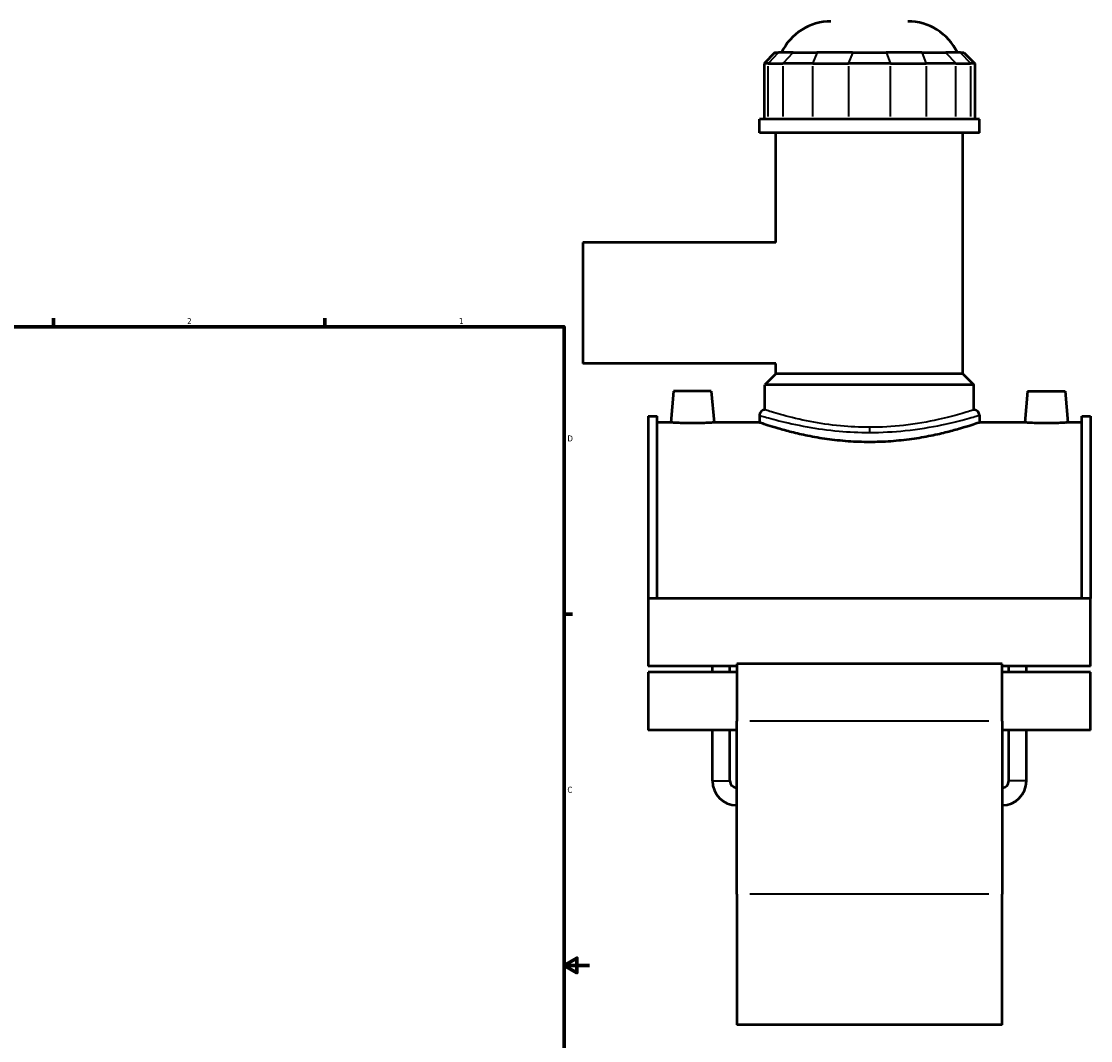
# Model space of a CAD drawing. Header units: inches. Extents: x -2.1 to 50.7, y -2.5 to 49.1.
# Tile 7 of 8: x 25 to 41.7, y 9.8 to 25.8. Entities that reach past the tile are written whole.
import ezdxf

# ---------------------------------------------------------------- set-up
doc = ezdxf.new("R2010")
doc.units = ezdxf.units.IN
doc.header["$MEASUREMENT"] = 0
for name, color, linetype, lineweight in [('Border (ANSI)', 7, 'Continuous', 70), ('Visible (ANSI)', 7, 'Continuous', 50), ('Visible Narrow (ANSI)', 7, 'Continuous', 35)]:
    doc.layers.add(name, color=color, linetype=linetype, lineweight=lineweight)
doc.styles.add('Note Text (ANSI)', font='tahoma.ttf')

# ---------------------------------------------------------------- blocks, each defined once
blk = doc.blocks.new('Borders Default Border')
at = {"layer": 'Border (ANSI)'}
for p, q in [((25.5, 21), (25.5, 21.134)), ((29.75, 21), (29.75, 21.134)), ((33.5, 16.5), (33.634, 16.5))]:
    blk.add_line(p, q, dxfattribs=at)
at = {"layer": 'Border (ANSI)', "flags": 128}
for points in [[(0.5, 1), (0.5, 21), (33.5, 21), (33.5, 1), (0.5, 1)], [(33.9, 11), (33.5, 11), (33.7, 11.115), (33.7, 10.885), (33.5, 11)]]:
    blk.add_lwpolyline(points, dxfattribs=at)
at = {"layer": 'Border (ANSI)', "color": 5, "true_color": 0x0000ff, "char_height": 0.0945, "attachment_point": 7, "style": 'Note Text (ANSI)'}
for s, insert in [('2', (27.596, 21.04)), ('1', (31.854, 21.04)), ('D', (33.553, 19.203)), ('C', (33.552, 13.701))]:
    blk.add_mtext(s, dxfattribs=dict(at, insert=insert))

msp = doc.modelspace()

# ---------------------------------------------------------------- linework, layer by layer
at = {"layer": 'Visible (ANSI)'}
for p, q in [((36.804, 25.292), (36.632, 25.12)), ((36.804, 25.292), (36.857, 25.292)), ((37.088, 25.292), (36.857, 25.292)), ((37.088, 25.292), (37.461, 25.292)), ((38.019, 25.292), (37.461, 25.292)), ((38.019, 25.292), (38.547, 25.292)), ((39.105, 25.292), (38.547, 25.292)), ((39.105, 25.292), (39.478, 25.292)), ((39.709, 25.292), (39.478, 25.292)), ((39.709, 25.292), (39.762, 25.292)), ((39.762, 25.292), (39.934, 25.12)), ((36.697, 25.12), (36.632, 25.12)), ((36.632, 25.12), (36.632, 24.247)), ((36.697, 25.12), (36.929, 25.12)), ((37.395, 25.12), (36.929, 25.12)), ((37.395, 25.12), (37.953, 25.12)), ((38.612, 25.12), (37.953, 25.12)), ((38.612, 25.12), (39.171, 25.12)), ((39.637, 25.12), (39.171, 25.12)), ((39.637, 25.12), (39.869, 25.12)), ((39.934, 25.12), (39.869, 25.12)), ((39.934, 25.12), (39.934, 24.247)), ((40.005, 24.247), (36.561, 24.247)), ((36.561, 24.038), (36.561, 24.247)), ((40.005, 24.038), (40.005, 24.247)), ((40.005, 24.038), (36.561, 24.038)), ((36.819, 22.317), (36.819, 24.038)), ((39.747, 20.262), (39.747, 24.038)), ((33.793, 22.317), (33.793, 20.424)), ((36.819, 22.317), (33.793, 22.317)), ((36.819, 20.424), (33.793, 20.424)), ((36.819, 20.262), (36.819, 20.424)), ((36.819, 20.262), (36.647, 20.09)), ((39.747, 20.262), (36.819, 20.262)), ((39.747, 20.262), (39.919, 20.09)), ((35.216, 19.991), (35.173, 19.499)), ((35.806, 19.991), (35.216, 19.991)), ((35.806, 19.991), (35.849, 19.499)), ((39.919, 20.09), (36.647, 20.09)), ((36.647, 19.699), (36.647, 20.09)), ((39.919, 19.699), (39.919, 20.09)), ((40.76, 19.991), (40.717, 19.499)), ((40.76, 19.991), (41.35, 19.991)), ((41.35, 19.991), (41.393, 19.499)), ((34.818, 19.599), (34.818, 16.743)), ((34.818, 19.599), (34.957, 19.599)), ((34.957, 16.743), (34.957, 19.599)), ((36.561, 19.613), (36.561, 19.499)), ((40.005, 19.613), (40.005, 19.499)), ((41.609, 16.743), (41.609, 19.599)), ((41.609, 19.599), (41.748, 19.599)), ((41.748, 19.599), (41.748, 16.743)), ((35.173, 19.499), (34.957, 19.499)), ((36.561, 19.499), (35.849, 19.499)), ((40.717, 19.499), (40.005, 19.499)), ((41.609, 19.499), (41.393, 19.499)), ((34.818, 16.743), (34.818, 15.683)), ((41.748, 16.743), (34.818, 16.743)), ((41.748, 15.683), (41.748, 16.743)), ((36.204, 15.683), (34.818, 15.683)), ((34.818, 15.591), (34.818, 14.684)), ((36.204, 15.591), (34.818, 15.591)), ((35.824, 15.591), (35.824, 15.683)), ((36.099, 15.591), (36.099, 15.683)), ((36.204, 15.72), (36.204, 14.823)), ((40.362, 15.72), (36.204, 15.72)), ((40.362, 14.823), (40.362, 15.72)), ((41.748, 15.683), (40.362, 15.683)), ((41.748, 15.591), (40.362, 15.591)), ((40.467, 15.591), (40.467, 15.683)), ((40.742, 15.591), (40.742, 15.683)), ((41.748, 14.684), (41.748, 15.591)), ((36.204, 12.115), (36.204, 14.823)), ((40.362, 14.823), (40.362, 12.115)), ((36.204, 14.684), (34.818, 14.684)), ((35.824, 13.887), (35.824, 14.684)), ((36.099, 13.887), (36.099, 14.684)), ((41.748, 14.684), (40.362, 14.684)), ((40.467, 13.887), (40.467, 14.684)), ((40.742, 13.887), (40.742, 14.684)), ((36.204, 12.115), (36.204, 10.071)), ((40.362, 10.071), (40.362, 12.115)), ((40.362, 10.071), (36.204, 10.071))]:
    msp.add_line(p, q, dxfattribs=at)
for centre, radius, start, end in [((37.681, 24.919), 0.861, 90, 154.3197), ((38.885, 24.919), 0.861, 25.6803, 90), ((36.647, 19.613), 0.0861, 90, 180), ((39.919, 19.613), 0.0861, 0, 90), ((36.204, 13.887), 0.38, 180, 270), ((36.204, 13.887), 0.105, 180, 270), ((40.362, 13.887), 0.38, 270, 0), ((40.362, 13.887), 0.105, 270, 0)]:
    msp.add_arc(centre, radius, start, end, dxfattribs=at)
for points, knots in [([(35.511, 19.488), (35.468, 19.488), (35.423, 19.488), (35.34, 19.49), (35.302, 19.492), (35.242, 19.495), (35.216, 19.496), (35.181, 19.499), (35.173, 19.499), (35.173, 19.499)], [2.594509, 2.594509, 2.594509, 2.594509, 2.918933, 2.918933, 3.243357, 3.243357, 3.56756, 3.56756, 3.891763, 3.891763, 3.891763, 3.891763]), ([(35.849, 19.499), (35.849, 19.499), (35.841, 19.499), (35.806, 19.496), (35.78, 19.495), (35.72, 19.492), (35.682, 19.49), (35.599, 19.488), (35.554, 19.488), (35.511, 19.488)], [6.486272, 6.486272, 6.486272, 6.486272, 6.810475, 6.810475, 7.134678, 7.134678, 7.459103, 7.459103, 7.783527, 7.783527, 7.783527, 7.783527]), ([(38.283, 19.193), (38.174, 19.193), (38.061, 19.197), (37.838, 19.213), (37.727, 19.225), (37.516, 19.254), (37.414, 19.272), (37.227, 19.309), (37.141, 19.329), (36.989, 19.368), (36.918, 19.387), (36.792, 19.424), (36.737, 19.441), (36.649, 19.469), (36.615, 19.481), (36.571, 19.496), (36.561, 19.499), (36.561, 19.499)], [0, 0, 0, 0, 0.831471, 0.831471, 1.662942, 1.662942, 2.494413, 2.494413, 3.325883, 3.325883, 4.156909, 4.156909, 4.987935, 4.987935, 5.818961, 5.818961, 6.649986, 6.649986, 6.649986, 6.649986]), ([(40.005, 19.499), (40.005, 19.499), (39.994, 19.496), (39.95, 19.481), (39.917, 19.469), (39.829, 19.441), (39.774, 19.424), (39.648, 19.387), (39.577, 19.368), (39.425, 19.329), (39.339, 19.309), (39.152, 19.272), (39.05, 19.254), (38.839, 19.225), (38.728, 19.213), (38.505, 19.197), (38.392, 19.193), (38.283, 19.193)], [19.949959, 19.949959, 19.949959, 19.949959, 20.780984, 20.780984, 21.61201, 21.61201, 22.443036, 22.443036, 23.274061, 23.274061, 24.105532, 24.105532, 24.937003, 24.937003, 25.768474, 25.768474, 26.599945, 26.599945, 26.599945, 26.599945]), ([(41.055, 19.488), (41.012, 19.488), (40.967, 19.488), (40.884, 19.49), (40.846, 19.492), (40.786, 19.495), (40.76, 19.496), (40.725, 19.499), (40.717, 19.499), (40.717, 19.499)], [0, 0, 0, 0, 0.324424, 0.324424, 0.648848, 0.648848, 0.973051, 0.973051, 1.297254, 1.297254, 1.297254, 1.297254]), ([(41.393, 19.499), (41.393, 19.499), (41.385, 19.499), (41.35, 19.496), (41.324, 19.495), (41.264, 19.492), (41.226, 19.49), (41.143, 19.488), (41.098, 19.488), (41.055, 19.488)], [3.891763, 3.891763, 3.891763, 3.891763, 4.215966, 4.215966, 4.540169, 4.540169, 4.864594, 4.864594, 5.189018, 5.189018, 5.189018, 5.189018])]:
    msp.add_open_spline(points, degree=3, knots=knots, dxfattribs=at)
at = {"layer": 'Visible Narrow (ANSI)'}
for p, q in [((36.849, 25.284), (36.705, 25.129)), ((37.08, 25.284), (36.937, 25.129)), ((37.457, 25.284), (37.398, 25.129)), ((38.016, 25.284), (37.957, 25.129)), ((38.55, 25.284), (38.609, 25.129)), ((39.109, 25.284), (39.168, 25.129)), ((39.486, 25.284), (39.629, 25.129)), ((39.717, 25.284), (39.861, 25.129)), ((36.697, 24.291), (36.697, 25.077)), ((36.929, 25.077), (36.929, 24.291)), ((37.395, 24.291), (37.395, 25.077)), ((37.953, 25.077), (37.953, 24.291)), ((38.612, 24.291), (38.612, 25.077)), ((39.171, 25.077), (39.171, 24.291)), ((39.637, 24.291), (39.637, 25.077)), ((39.869, 25.077), (39.869, 24.291)), ((38.283, 19.423), (38.283, 19.349)), ((40.154, 14.823), (36.412, 14.823)), ((35.825, 13.887), (36.097, 13.887)), ((40.741, 13.887), (40.468, 13.887)), ((40.154, 12.115), (36.412, 12.115))]:
    msp.add_line(p, q, dxfattribs=at)
for points, knots in [([(36.561, 19.613), (36.561, 19.613), (36.574, 19.609), (36.647, 19.587), (36.738, 19.56), (36.983, 19.498), (37.135, 19.463), (37.461, 19.404), (37.63, 19.38), (37.962, 19.351), (38.123, 19.344), (38.283, 19.344)], [-19.935715, -19.935715, -19.935715, -19.935715, -19.043409, -19.043409, -17.393462, -17.393462, -15.829606, -15.829606, -14.464945, -14.464945, -13.290474, -13.290474, -13.290474, -13.290474]), ([(38.283, 19.425), (38.131, 19.425), (37.978, 19.433), (37.663, 19.463), (37.502, 19.487), (37.192, 19.546), (37.048, 19.582), (36.815, 19.645), (36.729, 19.673), (36.659, 19.695), (36.647, 19.699), (36.647, 19.699)], [13.290474, 13.290474, 13.290474, 13.290474, 14.464945, 14.464945, 15.829606, 15.829606, 17.393462, 17.393462, 19.043409, 19.043409, 19.935715, 19.935715, 19.935715, 19.935715]), ([(39.919, 19.699), (39.919, 19.699), (39.913, 19.697), (39.871, 19.683), (39.801, 19.661), (39.608, 19.606), (39.493, 19.575), (39.202, 19.511), (39.017, 19.477), (38.646, 19.436), (38.465, 19.425), (38.283, 19.425)], [33.226194, 33.226194, 33.226194, 33.226194, 33.843116, 33.843116, 35.448034, 35.448034, 36.833354, 36.833354, 38.471552, 38.471552, 39.871422, 39.871422, 39.871422, 39.871422]), ([(38.283, 19.344), (38.474, 19.344), (38.665, 19.354), (39.055, 19.395), (39.25, 19.428), (39.557, 19.491), (39.677, 19.521), (39.881, 19.575), (39.954, 19.598), (39.999, 19.611), (40.005, 19.613), (40.005, 19.613)], [-39.871422, -39.871422, -39.871422, -39.871422, -38.471552, -38.471552, -36.833354, -36.833354, -35.448034, -35.448034, -33.843116, -33.843116, -33.226194, -33.226194, -33.226194, -33.226194])]:
    msp.add_open_spline(points, degree=3, knots=knots, dxfattribs=at)

# ---------------------------------------------------------------- block references
msp.add_blockref('Borders Default Border', (0, 0))

doc.saveas('drawing.dxf')
